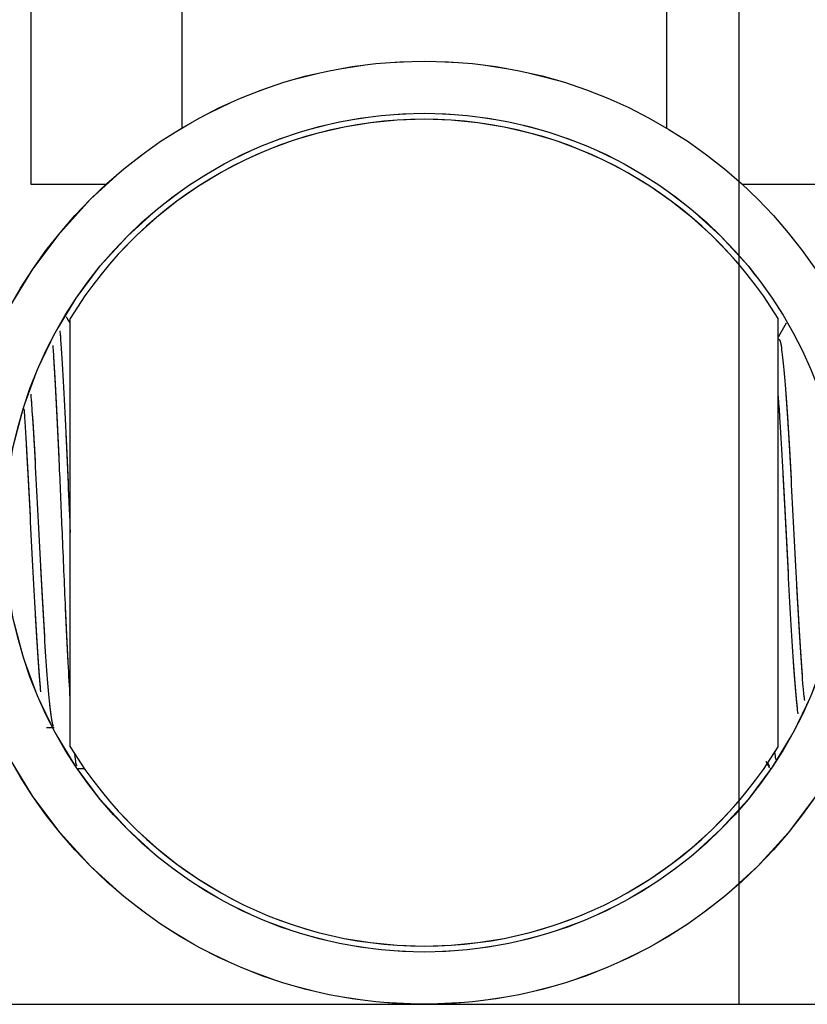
# Model space of a CAD drawing. Header units: inches. Extents: x 0.1 to 16.9, y 0.1 to 10.9.
# Tile 197 of 235: x 8.0208 to 8.1043, y 2.1384 to 2.2428. Entities that reach past the tile are written whole.
import ezdxf

# ---------------------------------------------------------------- set-up
doc = ezdxf.new("R2010")
doc.units = ezdxf.units.IN
doc.header["$MEASUREMENT"] = 0
doc.linetypes.add('PHANTOM', pattern=[0.49999999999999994, 0.25, -0.05, 0.05, -0.05, 0.05, -0.05])
doc.layers.add('FORMAT', color=7, linetype='Continuous')
doc.styles.add('SLDTEXTSTYLE0', font='TXT', dxfattribs={"width": 0.75})
doc.dimstyles.new('SLDDIMSTYLE7', dxfattribs={"dimtxt": 0.125, "dimasz": 0.13, "dimexe": 0, "dimexo": 0.0625, "dimgap": 0.03125, "dimtad": 0, "dimtih": 1, "dimtoh": 1, "dimlfac": 15, "dimrnd": 1e-09, "dimzin": 12, "dimdsep": 46, "dimtxsty": 'SLDTEXTSTYLE0', "dimsah": 1, "dimcen": 0.09, "dimadec": 0, "dimazin": 3, "dimtfac": 1, "dimtofl": 0, "dimtmove": 0, "dimatfit": 3, "dimfxl": 0, "dimfrac": 2, "dimtolj": 1, "dimtzin": 12, "dimarcsym": 0})

# ---------------------------------------------------------------- blocks, each defined once
blk = doc.blocks.new('_D_24')
at = {"layer": 'FORMAT'}
for p, q in [((10.62500713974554, 1.631753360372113), (10.62500713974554, 1.085542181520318)), ((7.99699900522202, 1.54086873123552), (7.99699900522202, 1.085542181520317)), ((7.99699900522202, 1.210542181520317), (8.768384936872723, 1.210542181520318)), ((10.62500713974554, 1.210542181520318), (9.879669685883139, 1.210542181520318))]:
    blk.add_line(p, q, dxfattribs=at)
for points in [[(7.99699900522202, 1.210542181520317), (8.12699900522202, 1.190542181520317), (8.12699900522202, 1.230542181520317)], [(10.62500713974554, 1.210542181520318), (10.49500713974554, 1.230542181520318), (10.49500713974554, 1.190542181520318)]]:
    blk.add_solid(points, dxfattribs=at)
at = {"layer": 'FORMAT', "char_height": 0.125, "attachment_point": 1, "style": 'SLDTEXTSTYLE0'}
for s, insert in [('HOOK REACH', (8.768384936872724, 1.470894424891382)), ('[991-1295]', (8.914565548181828, 1.27245691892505)), ('39-51', (9.111614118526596, 1.074019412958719))]:
    blk.add_mtext(s, dxfattribs=dict(at, insert=insert))

msp = doc.modelspace()

# ---------------------------------------------------------------- linework, layer by layer
at = {"color": 7, "linetype": 'Continuous'}
for p, q in [((8.09699900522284, 10.13837353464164), (8.09699900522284, 2.138373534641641)), ((5.696999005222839, 2.138373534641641), (12.09699900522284, 2.138373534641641))]:
    msp.add_line(p, q, dxfattribs=at)
at = {"color": 7, "linetype": 'Continuous', "lineweight": 25}
for p, q in [((8.021999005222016, 2.818073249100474), (8.021999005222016, 2.225340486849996)), ((8.037999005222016, 2.812130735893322), (8.037999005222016, 2.231283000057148)), ((8.08933233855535, 2.812130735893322), (8.08933233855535, 2.231283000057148)), ((8.021999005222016, 2.225340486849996), (8.029999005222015, 2.225340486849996)), ((8.097332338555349, 2.225340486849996), (8.10533233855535, 2.225340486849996)), ((8.026165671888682, 2.165677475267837), (8.026165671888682, 2.211069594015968)), ((8.101165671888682, 2.165677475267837), (8.101165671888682, 2.211069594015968)), ((8.102009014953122, 2.210576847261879), (8.101165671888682, 2.209121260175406)), ((8.100778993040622, 2.165208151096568), (8.10088659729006, 2.16431181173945)), ((8.099871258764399, 2.164106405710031), (8.100248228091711, 2.16345552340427)), ((8.026998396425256, 2.163373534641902), (8.027660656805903, 2.163373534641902)), ((8.09967068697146, 2.163373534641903), (8.09969200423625, 2.163373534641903)), ((8.100331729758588, 2.163373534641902), (8.100439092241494, 2.163373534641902))]:
    msp.add_line(p, q, dxfattribs=at)
at = {"color": 7, "linetype": 'PHANTOM', "lineweight": 18}
for p, q in [((8.021999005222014, 2.818073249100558), (8.021999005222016, 2.225340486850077)), ((8.021999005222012, 2.818073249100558), (8.021999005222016, 2.225340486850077)), ((8.021999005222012, 2.818073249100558), (8.021999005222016, 2.225340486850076)), ((8.037999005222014, 2.812130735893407), (8.037999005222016, 2.23128300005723)), ((8.037999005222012, 2.812130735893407), (8.037999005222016, 2.231283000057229)), ((8.037999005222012, 2.812130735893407), (8.037999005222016, 2.231283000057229)), ((8.089332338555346, 2.812130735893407), (8.08933233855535, 2.231283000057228)), ((8.089332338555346, 2.812130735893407), (8.08933233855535, 2.231283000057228)), ((8.089332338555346, 2.812130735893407), (8.08933233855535, 2.231283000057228)), ((8.021999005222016, 2.225340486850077), (8.029999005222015, 2.225340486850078)), ((8.021999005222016, 2.225340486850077), (8.029999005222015, 2.225340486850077)), ((8.021999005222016, 2.225340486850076), (8.029999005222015, 2.225340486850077)), ((8.097332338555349, 2.225340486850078), (8.10533233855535, 2.225340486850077)), ((8.097332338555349, 2.225340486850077), (8.10533233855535, 2.225340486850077)), ((8.097332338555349, 2.225340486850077), (8.10533233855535, 2.225340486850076)), ((8.026165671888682, 2.165677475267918), (8.026165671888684, 2.21106959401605)), ((8.026165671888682, 2.165677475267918), (8.026165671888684, 2.211069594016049)), ((8.026165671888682, 2.165677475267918), (8.026165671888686, 2.211069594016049)), ((8.101165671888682, 2.165677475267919), (8.101165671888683, 2.211069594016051)), ((8.101165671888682, 2.165677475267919), (8.101165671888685, 2.211069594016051)), ((8.101165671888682, 2.165677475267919), (8.101165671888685, 2.211069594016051)), ((8.102009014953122, 2.21057684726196), (8.101165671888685, 2.209121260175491)), ((8.102009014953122, 2.21057684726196), (8.101165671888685, 2.209121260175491)), ((8.102009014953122, 2.21057684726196), (8.101165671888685, 2.209121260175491)), ((8.100778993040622, 2.165208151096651), (8.10088659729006, 2.164311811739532)), ((8.100778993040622, 2.16520815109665), (8.10088659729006, 2.164311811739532)), ((8.100778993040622, 2.16520815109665), (8.10088659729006, 2.164311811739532)), ((8.099871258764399, 2.164106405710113), (8.100248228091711, 2.163455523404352)), ((8.099871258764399, 2.164106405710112), (8.100248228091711, 2.163455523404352)), ((8.099871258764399, 2.164106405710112), (8.100248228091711, 2.163455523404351)), ((8.026998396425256, 2.163373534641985), (8.027660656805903, 2.163373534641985)), ((8.026998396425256, 2.163373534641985), (8.027660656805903, 2.163373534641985)), ((8.026998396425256, 2.163373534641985), (8.027660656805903, 2.163373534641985)), ((8.09967068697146, 2.163373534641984), (8.09969200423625, 2.163373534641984)), ((8.09967068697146, 2.163373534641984), (8.09969200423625, 2.163373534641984)), ((8.09967068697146, 2.163373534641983), (8.09969200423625, 2.163373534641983)), ((8.100246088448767, 2.163660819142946), (8.10010756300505, 2.163940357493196)), ((8.100246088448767, 2.163660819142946), (8.10010756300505, 2.163940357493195)), ((8.100331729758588, 2.163373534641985), (8.100439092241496, 2.163373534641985)), ((8.100331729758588, 2.163373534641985), (8.100439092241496, 2.163373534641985)), ((8.100331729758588, 2.163373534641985), (8.100439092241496, 2.163373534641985))]:
    msp.add_line(p, q, dxfattribs=at)
at = {"color": 7, "linetype": 'Continuous', "lineweight": 25}
for radius in [0.04999999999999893, 0.04446666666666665]:
    msp.add_circle((8.063665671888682, 2.1883735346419), radius, dxfattribs=at)
at = {"color": 7, "linetype": 'PHANTOM', "lineweight": 18}
for centre, radius in [((8.063665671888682, 2.188373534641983), 0.04999999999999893), ((8.063665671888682, 2.188373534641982), 0.04999999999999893), ((8.063665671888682, 2.188373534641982), 0.04999999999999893), ((8.063665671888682, 2.188373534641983), 0.04446666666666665), ((8.063665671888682, 2.188373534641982), 0.04446666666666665), ((8.063665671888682, 2.188373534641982), 0.04446666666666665)]:
    msp.add_circle(centre, radius, dxfattribs=at)
at = {"color": 7, "linetype": 'Continuous', "lineweight": 25}
for start, end in [(31.18351081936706, 148.816489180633), (211.1835108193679, 328.8164891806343)]:
    msp.add_arc((8.063665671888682, 2.188373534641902), 0.04383333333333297, start, end, dxfattribs=at)
at = {"color": 7, "linetype": 'PHANTOM', "lineweight": 18}
for radius, start, end in [(0.04383333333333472, 31.18351081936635, 148.8164891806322), (0.04383333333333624, 31.18351081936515, 148.8164891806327), (0.04383333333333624, 31.18351081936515, 148.8164891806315), (0.04383333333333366, 211.1835108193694, 328.8164891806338), (0.04383333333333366, 211.1835108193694, 328.8164891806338), (0.04383333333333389, 211.1835108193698, 328.8164891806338)]:
    msp.add_arc((8.063665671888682, 2.188373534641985), radius, start, end, dxfattribs=at)
at = {"color": 7, "linetype": 'Continuous', "lineweight": 25}
for points, knots in [([(8.026165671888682, 2.210558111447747), (8.026058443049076, 2.210743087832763), (8.025922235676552, 2.210978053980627), (8.025786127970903, 2.21121316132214), (8.025757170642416, 2.211263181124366)], [0, 0, 0, 0, 0.7872469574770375, 1, 1, 1, 1]), ([(8.025067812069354, 2.209766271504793), (8.025085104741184, 2.209595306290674), (8.025193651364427, 2.208522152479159), (8.02538667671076, 2.205141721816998), (8.025670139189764, 2.199893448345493), (8.025918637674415, 2.194091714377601), (8.026088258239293, 2.190165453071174), (8.026165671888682, 2.188373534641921)], [0, 0, 0, 0, 0.04694202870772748, 0.2946565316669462, 0.5453321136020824, 0.7924927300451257, 1, 1, 1, 1]), ([(8.101166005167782, 2.208886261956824), (8.101221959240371, 2.208895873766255), (8.101367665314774, 2.208920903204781), (8.10161613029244, 2.207420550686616), (8.101882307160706, 2.204655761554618), (8.102158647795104, 2.200763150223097), (8.102436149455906, 2.196065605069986), (8.102701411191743, 2.190848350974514), (8.102984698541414, 2.185488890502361), (8.10324884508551, 2.180287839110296), (8.103528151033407, 2.175686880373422), (8.10376018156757, 2.172314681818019), (8.103899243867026, 2.171023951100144), (8.103947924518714, 2.17057211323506)], [0, 0, 0, 0, 0.06170260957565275, 0.1606754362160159, 0.2584437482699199, 0.3569744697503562, 0.4555861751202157, 0.553289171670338, 0.6522722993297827, 0.7498958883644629, 0.8486185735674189, 0.9470068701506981, 1, 1, 1, 1]), ([(8.026165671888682, 2.170816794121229), (8.026093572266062, 2.172034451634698), (8.025929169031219, 2.174810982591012), (8.025653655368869, 2.180829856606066), (8.025346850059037, 2.188039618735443), (8.025036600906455, 2.195294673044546), (8.02475969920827, 2.201403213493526), (8.02452486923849, 2.205791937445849), (8.024391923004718, 2.207613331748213), (8.024348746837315, 2.208204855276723)], [0, 0, 0, 0, 0.1176657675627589, 0.2683042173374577, 0.4581295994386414, 0.6251853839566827, 0.7753168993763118, 0.9270309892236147, 1, 1, 1, 1]), ([(8.021984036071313, 2.203069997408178), (8.022042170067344, 2.202287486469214), (8.022192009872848, 2.20027057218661), (8.022436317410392, 2.196039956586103), (8.022701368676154, 2.190855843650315), (8.02298469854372, 2.185484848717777), (8.023248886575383, 2.180296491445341), (8.023527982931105, 2.175655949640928), (8.02380246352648, 2.171823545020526), (8.024069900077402, 2.169200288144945), (8.024278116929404, 2.167885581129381), (8.024385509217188, 2.167895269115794), (8.024402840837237, 2.167896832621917)], [0, 0, 0, 0, 0.07198345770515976, 0.1855366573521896, 0.2980434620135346, 0.4120243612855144, 0.5244397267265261, 0.6381207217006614, 0.7514166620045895, 0.8641425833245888, 0.9780745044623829, 1, 1, 1, 1]), ([(8.101165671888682, 2.202860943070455), (8.101218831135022, 2.202144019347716), (8.101363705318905, 2.200190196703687), (8.101602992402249, 2.19603750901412), (8.101868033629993, 2.190856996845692), (8.102151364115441, 2.185482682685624), (8.102415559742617, 2.18030391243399), (8.102694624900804, 2.175628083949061), (8.102969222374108, 2.171926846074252), (8.103156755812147, 2.169741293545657), (8.103259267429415, 2.169236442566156), (8.103269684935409, 2.169185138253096)], [0, 0, 0, 0, 0.07558852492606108, 0.206000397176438, 0.3352105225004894, 0.4661135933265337, 0.5952187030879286, 0.7257773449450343, 0.8558937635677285, 0.9853555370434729, 1, 1, 1, 1]), ([(8.021262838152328, 2.201503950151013), (8.02128368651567, 2.201217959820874), (8.02139633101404, 2.19967274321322), (8.021603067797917, 2.196017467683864), (8.021868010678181, 2.19086090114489), (8.02215137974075, 2.185487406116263), (8.022415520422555, 2.18028144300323), (8.022694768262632, 2.175714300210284), (8.022895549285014, 2.172703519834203), (8.023003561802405, 2.171666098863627), (8.023021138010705, 2.17149728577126)], [0, 0, 0, 0, 0.03546239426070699, 0.1916046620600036, 0.3463080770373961, 0.5030384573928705, 0.6576161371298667, 0.8139341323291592, 0.9697226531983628, 0.9999999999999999, 0.9999999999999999, 0.9999999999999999, 0.9999999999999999]), ([(8.023665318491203, 2.167703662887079), (8.023804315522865, 2.167703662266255), (8.024067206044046, 2.167703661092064), (8.02433009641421, 2.167703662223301), (8.02445398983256, 2.167703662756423)], [0, 0, 0, 0, 0.5287259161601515, 1, 1, 1, 1]), ([(8.026912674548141, 2.163660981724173), (8.026866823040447, 2.163680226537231), (8.02678133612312, 2.163716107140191), (8.026692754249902, 2.164522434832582), (8.02665168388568, 2.164896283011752)], [0, 0, 0, 0, 0.5363570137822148, 1, 1, 1, 1]), ([(8.100246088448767, 2.163660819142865), (8.100200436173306, 2.163623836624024), (8.100152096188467, 2.163584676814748), (8.10010199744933, 2.16398333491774), (8.100099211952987, 2.164005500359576)], [0, 0, 0, 0, 0.9443998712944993, 1, 1, 1, 1])]:
    msp.add_open_spline(points, degree=3, knots=knots, dxfattribs=at)
at = {"color": 7, "linetype": 'PHANTOM', "lineweight": 18}
for points, knots in [([(8.026165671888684, 2.210558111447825), (8.026058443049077, 2.210743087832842), (8.025922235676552, 2.210978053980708), (8.025786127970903, 2.211213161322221), (8.025757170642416, 2.211263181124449)], [0, 0, 0, 0, 0.787246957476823, 1, 1, 1, 1]), ([(8.026165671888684, 2.210558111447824), (8.026058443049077, 2.210743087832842), (8.025922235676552, 2.210978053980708), (8.025786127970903, 2.211213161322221), (8.025757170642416, 2.211263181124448)], [0, 0, 0, 0, 0.787246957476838, 0.9999999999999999, 0.9999999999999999, 0.9999999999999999, 0.9999999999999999]), ([(8.026165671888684, 2.210558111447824), (8.026058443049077, 2.210743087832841), (8.025922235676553, 2.210978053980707), (8.025786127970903, 2.211213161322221), (8.025757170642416, 2.211263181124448)], [0, 0, 0, 0, 0.787246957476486, 1, 1, 1, 1]), ([(8.025067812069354, 2.209766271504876), (8.025085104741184, 2.209595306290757), (8.025193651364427, 2.20852215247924), (8.02538667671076, 2.205141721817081), (8.025670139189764, 2.199893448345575), (8.025918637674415, 2.194091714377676), (8.026088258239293, 2.190165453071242), (8.026165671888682, 2.18837353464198)], [0, 0, 0, 0, 0.04694202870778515, 0.2946565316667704, 0.5453321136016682, 0.7924927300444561, 1, 1, 1, 1]), ([(8.025067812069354, 2.209766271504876), (8.025085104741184, 2.209595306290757), (8.025193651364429, 2.20852215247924), (8.02538667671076, 2.205141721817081), (8.025670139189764, 2.199893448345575), (8.025918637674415, 2.194091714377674), (8.026088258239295, 2.190165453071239), (8.026165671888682, 2.188373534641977)], [0, 0, 0, 0, 0.04694202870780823, 0.2946565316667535, 0.5453321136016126, 0.7924927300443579, 1, 1, 1, 1]), ([(8.025067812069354, 2.209766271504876), (8.025085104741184, 2.209595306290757), (8.025193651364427, 2.208522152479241), (8.02538667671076, 2.205141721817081), (8.025670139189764, 2.199893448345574), (8.025918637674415, 2.194091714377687), (8.026088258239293, 2.190165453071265), (8.026165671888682, 2.188373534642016)], [0, 0, 0, 0, 0.0469420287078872, 0.2946565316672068, 0.5453321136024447, 0.7924927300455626, 1, 1, 1, 1]), ([(8.101166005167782, 2.208886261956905), (8.101221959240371, 2.208895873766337), (8.101367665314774, 2.208920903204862), (8.10161613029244, 2.207420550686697), (8.101882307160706, 2.204655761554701), (8.102158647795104, 2.200763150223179), (8.102436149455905, 2.196065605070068), (8.102701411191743, 2.190848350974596), (8.102984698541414, 2.185488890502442), (8.10324884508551, 2.180287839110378), (8.103528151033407, 2.175686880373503), (8.103760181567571, 2.172314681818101), (8.103899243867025, 2.171023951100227), (8.103947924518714, 2.170572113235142)], [0, 0, 0, 0, 0.06170260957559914, 0.1606754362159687, 0.2584437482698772, 0.356974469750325, 0.4555861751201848, 0.5532891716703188, 0.6522722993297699, 0.74989588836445, 0.8486185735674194, 0.9470068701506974, 1, 1, 1, 1]), ([(8.101166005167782, 2.208886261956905), (8.101221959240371, 2.208895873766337), (8.101367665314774, 2.208920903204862), (8.10161613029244, 2.207420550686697), (8.101882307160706, 2.2046557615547), (8.102158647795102, 2.200763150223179), (8.102436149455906, 2.196065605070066), (8.102701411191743, 2.190848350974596), (8.102984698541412, 2.185488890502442), (8.103248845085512, 2.180287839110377), (8.103528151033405, 2.175686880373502), (8.10376018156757, 2.172314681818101), (8.103899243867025, 2.171023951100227), (8.103947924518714, 2.170572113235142)], [0, 0, 0, 0, 0.06170260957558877, 0.160675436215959, 0.2584437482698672, 0.3569744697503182, 0.4555861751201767, 0.5532891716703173, 0.6522722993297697, 0.7498958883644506, 0.8486185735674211, 0.9470068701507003, 1, 1, 1, 1]), ([(8.101166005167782, 2.208886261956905), (8.101221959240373, 2.208895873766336), (8.101367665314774, 2.208920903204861), (8.10161613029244, 2.207420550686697), (8.101882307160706, 2.204655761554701), (8.102158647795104, 2.200763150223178), (8.102436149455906, 2.196065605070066), (8.102701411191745, 2.190848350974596), (8.102984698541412, 2.185488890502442), (8.10324884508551, 2.180287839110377), (8.103528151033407, 2.175686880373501), (8.103760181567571, 2.172314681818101), (8.103899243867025, 2.171023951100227), (8.103947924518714, 2.170572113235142)], [0, 0, 0, 0, 0.06170260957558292, 0.1606754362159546, 0.2584437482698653, 0.3569744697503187, 0.4555861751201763, 0.5532891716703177, 0.6522722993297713, 0.7498958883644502, 0.8486185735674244, 0.9470068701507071, 1, 1, 1, 1]), ([(8.026165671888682, 2.170816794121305), (8.026093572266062, 2.172034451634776), (8.025929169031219, 2.174810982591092), (8.025653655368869, 2.180829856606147), (8.025346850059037, 2.188039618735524), (8.025036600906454, 2.195294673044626), (8.02475969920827, 2.201403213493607), (8.02452486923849, 2.205791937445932), (8.024391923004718, 2.207613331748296), (8.024348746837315, 2.208204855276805)], [0, 0, 0, 0, 0.1176657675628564, 0.2683042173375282, 0.4581295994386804, 0.625185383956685, 0.7753168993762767, 0.927030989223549, 1, 1, 1, 1]), ([(8.026165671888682, 2.170816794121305), (8.026093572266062, 2.172034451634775), (8.025929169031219, 2.174810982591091), (8.025653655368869, 2.180829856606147), (8.025346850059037, 2.188039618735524), (8.025036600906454, 2.195294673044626), (8.02475969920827, 2.201403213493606), (8.02452486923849, 2.205791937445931), (8.024391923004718, 2.207613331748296), (8.024348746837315, 2.208204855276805)], [0, 0, 0, 0, 0.1176657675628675, 0.2683042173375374, 0.458129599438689, 0.6251853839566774, 0.7753168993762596, 0.9270309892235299, 1, 1, 1, 1]), ([(8.026165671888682, 2.170816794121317), (8.026093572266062, 2.172034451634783), (8.025929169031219, 2.174810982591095), (8.025653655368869, 2.180829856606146), (8.025346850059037, 2.188039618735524), (8.025036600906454, 2.195294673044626), (8.02475969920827, 2.201403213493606), (8.02452486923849, 2.20579193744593), (8.024391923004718, 2.207613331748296), (8.024348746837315, 2.208204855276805)], [0, 0, 0, 0, 0.1176657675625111, 0.2683042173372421, 0.458129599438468, 0.6251853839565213, 0.7753168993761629, 0.9270309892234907, 1, 1, 1, 1]), ([(8.021984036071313, 2.203069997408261), (8.022042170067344, 2.202287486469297), (8.02219200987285, 2.200270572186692), (8.022436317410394, 2.196039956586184), (8.022701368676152, 2.190855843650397), (8.02298469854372, 2.185484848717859), (8.023248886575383, 2.180296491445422), (8.023527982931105, 2.175655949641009), (8.02380246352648, 2.171823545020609), (8.024069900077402, 2.169200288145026), (8.024278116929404, 2.167885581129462), (8.024385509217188, 2.167895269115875), (8.024402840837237, 2.167896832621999)], [0, 0, 0, 0, 0.07198345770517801, 0.1855366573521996, 0.2980434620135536, 0.4120243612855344, 0.5244397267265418, 0.6381207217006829, 0.7514166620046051, 0.8641425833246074, 0.9780745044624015, 1, 1, 1, 1]), ([(8.021984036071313, 2.203069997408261), (8.022042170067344, 2.202287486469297), (8.022192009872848, 2.200270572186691), (8.022436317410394, 2.196039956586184), (8.022701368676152, 2.190855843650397), (8.022984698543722, 2.185484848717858), (8.023248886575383, 2.180296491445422), (8.023527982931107, 2.175655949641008), (8.02380246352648, 2.171823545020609), (8.024069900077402, 2.169200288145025), (8.024278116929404, 2.167885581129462), (8.024385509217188, 2.167895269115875), (8.024402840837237, 2.167896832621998)], [0, 0, 0, 0, 0.07198345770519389, 0.1855366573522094, 0.2980434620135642, 0.4120243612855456, 0.524439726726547, 0.6381207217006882, 0.7514166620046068, 0.8641425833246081, 0.9780745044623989, 1, 1, 1, 1]), ([(8.021984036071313, 2.203069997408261), (8.022042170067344, 2.202287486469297), (8.022192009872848, 2.200270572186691), (8.022436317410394, 2.196039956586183), (8.022701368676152, 2.190855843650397), (8.02298469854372, 2.185484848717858), (8.02324888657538, 2.180296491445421), (8.023527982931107, 2.175655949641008), (8.02380246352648, 2.171823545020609), (8.024069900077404, 2.169200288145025), (8.024278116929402, 2.167885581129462), (8.024385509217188, 2.167895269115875), (8.024402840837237, 2.167896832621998)], [0, 0, 0, 0, 0.07198345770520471, 0.1855366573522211, 0.2980434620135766, 0.4120243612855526, 0.5244397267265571, 0.6381207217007, 0.7514166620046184, 0.8641425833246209, 0.9780745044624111, 1, 1, 1, 1]), ([(8.101165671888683, 2.202860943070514), (8.101218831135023, 2.202144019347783), (8.101363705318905, 2.200190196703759), (8.101602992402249, 2.196037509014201), (8.101868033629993, 2.190856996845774), (8.102151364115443, 2.185482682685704), (8.102415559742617, 2.180303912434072), (8.102694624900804, 2.175628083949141), (8.102969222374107, 2.171926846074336), (8.10315675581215, 2.169741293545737), (8.103259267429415, 2.169236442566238), (8.103269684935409, 2.169185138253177)], [0, 0, 0, 0, 0.07558852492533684, 0.206000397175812, 0.335210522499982, 0.4661135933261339, 0.595218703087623, 0.7257773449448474, 0.8558937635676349, 0.9853555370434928, 0.9999999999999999, 0.9999999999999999, 0.9999999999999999, 0.9999999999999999]), ([(8.101165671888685, 2.20286094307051), (8.101218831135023, 2.20214401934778), (8.101363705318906, 2.200190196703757), (8.101602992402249, 2.196037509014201), (8.101868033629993, 2.190856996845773), (8.102151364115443, 2.185482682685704), (8.102415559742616, 2.180303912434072), (8.102694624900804, 2.175628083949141), (8.102969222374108, 2.171926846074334), (8.10315675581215, 2.169741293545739), (8.103259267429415, 2.169236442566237), (8.103269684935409, 2.169185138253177)], [0, 0, 0, 0, 0.0755885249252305, 0.2060003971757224, 0.3352105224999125, 0.4661135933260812, 0.5952187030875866, 0.7257773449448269, 0.8558937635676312, 0.9853555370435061, 1, 1, 1, 1]), ([(8.101165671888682, 2.202860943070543), (8.101218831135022, 2.202144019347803), (8.101363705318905, 2.20019019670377), (8.101602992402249, 2.196037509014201), (8.101868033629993, 2.190856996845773), (8.102151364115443, 2.185482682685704), (8.102415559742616, 2.180303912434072), (8.102694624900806, 2.175628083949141), (8.102969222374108, 2.171926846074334), (8.103156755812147, 2.169741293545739), (8.103259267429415, 2.169236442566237), (8.103269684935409, 2.169185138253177)], [0, 0, 0, 0, 0.07558852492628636, 0.2060003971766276, 0.3352105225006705, 0.4661135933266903, 0.5952187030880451, 0.7257773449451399, 0.8558937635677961, 0.9853555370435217, 1, 1, 1, 1]), ([(8.021262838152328, 2.201503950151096), (8.02128368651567, 2.201217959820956), (8.021396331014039, 2.199672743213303), (8.021603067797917, 2.196017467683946), (8.021868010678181, 2.190860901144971), (8.02215137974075, 2.185487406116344), (8.022415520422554, 2.180281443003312), (8.022694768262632, 2.175714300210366), (8.022895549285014, 2.172703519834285), (8.023003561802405, 2.171666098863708), (8.023021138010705, 2.171497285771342)], [0, 0, 0, 0, 0.03546239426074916, 0.1916046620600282, 0.3463080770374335, 0.5030384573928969, 0.6576161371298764, 0.813934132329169, 0.9697226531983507, 0.9999999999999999, 0.9999999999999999, 0.9999999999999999, 0.9999999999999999]), ([(8.021262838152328, 2.201503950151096), (8.02128368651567, 2.201217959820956), (8.02139633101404, 2.199672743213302), (8.021603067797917, 2.196017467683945), (8.021868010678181, 2.19086090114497), (8.02215137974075, 2.185487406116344), (8.022415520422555, 2.180281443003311), (8.022694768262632, 2.175714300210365), (8.022895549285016, 2.172703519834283), (8.023003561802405, 2.171666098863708), (8.023021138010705, 2.171497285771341)], [0, 0, 0, 0, 0.0354623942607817, 0.191604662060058, 0.3463080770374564, 0.503038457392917, 0.6576161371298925, 0.813934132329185, 0.9697226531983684, 1, 1, 1, 1]), ([(8.021262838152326, 2.201503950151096), (8.02128368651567, 2.201217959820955), (8.02139633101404, 2.199672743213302), (8.021603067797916, 2.196017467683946), (8.021868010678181, 2.19086090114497), (8.02215137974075, 2.185487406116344), (8.022415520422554, 2.180281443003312), (8.022694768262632, 2.175714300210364), (8.022895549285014, 2.172703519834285), (8.023003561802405, 2.171666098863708), (8.023021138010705, 2.171497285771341)], [0, 0, 0, 0, 0.03546239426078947, 0.1916046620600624, 0.3463080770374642, 0.5030384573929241, 0.657616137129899, 0.8139341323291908, 0.9697226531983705, 1, 1, 1, 1]), ([(8.023665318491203, 2.167703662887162), (8.023804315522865, 2.167703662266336), (8.024067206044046, 2.167703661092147), (8.024330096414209, 2.167703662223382), (8.024453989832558, 2.167703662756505)], [0, 0, 0, 0, 0.5287259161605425, 1, 1, 1, 1]), ([(8.023665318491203, 2.167703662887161), (8.023804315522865, 2.167703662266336), (8.024067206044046, 2.167703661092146), (8.024330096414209, 2.167703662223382), (8.024453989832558, 2.167703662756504)], [0, 0, 0, 0, 0.5287259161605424, 1, 1, 1, 1]), ([(8.023665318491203, 2.167703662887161), (8.023804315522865, 2.167703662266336), (8.024067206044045, 2.167703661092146), (8.024330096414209, 2.167703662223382), (8.024453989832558, 2.167703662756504)], [0, 0, 0, 0, 0.5287259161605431, 1, 1, 1, 1]), ([(8.026912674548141, 2.163660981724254), (8.026866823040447, 2.163680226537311), (8.02678133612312, 2.163716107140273), (8.026692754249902, 2.164522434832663), (8.02665168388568, 2.164896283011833)], [0, 0, 0, 0, 0.5363570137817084, 1, 1, 1, 1]), ([(8.026912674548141, 2.163660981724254), (8.026866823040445, 2.163680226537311), (8.02678133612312, 2.163716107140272), (8.026692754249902, 2.164522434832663), (8.02665168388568, 2.164896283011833)], [0, 0, 0, 0, 0.5363570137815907, 0.9999999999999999, 0.9999999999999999, 0.9999999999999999, 0.9999999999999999]), ([(8.026912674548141, 2.163660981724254), (8.026866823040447, 2.163680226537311), (8.02678133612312, 2.163716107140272), (8.026692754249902, 2.164522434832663), (8.02665168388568, 2.164896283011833)], [0, 0, 0, 0, 0.5363570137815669, 1, 1, 1, 1])]:
    msp.add_open_spline(points, degree=3, knots=knots, dxfattribs=at)

# ---------------------------------------------------------------- dimensions: what is measured, and where the dimension line sits
at = {"layer": 'FORMAT'}
dim = msp.add_linear_dim(base=(10.62500713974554, 1.210542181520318), p1=(7.99699900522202, 2.170040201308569), p2=(10.62500713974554, 6.240613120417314), angle=9.682023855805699e-15, text='HOOK REACH\\P[991-1295]\\P39-51', dimstyle='SLDDIMSTYLE7', dxfattribs=at)
dim.commit()
dim.dimension.update_dxf_attribs({"geometry": '_D_24', "text_midpoint": (9.324027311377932, 1.210542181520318), "dimtype": 160})

doc.saveas('drawing.dxf')
